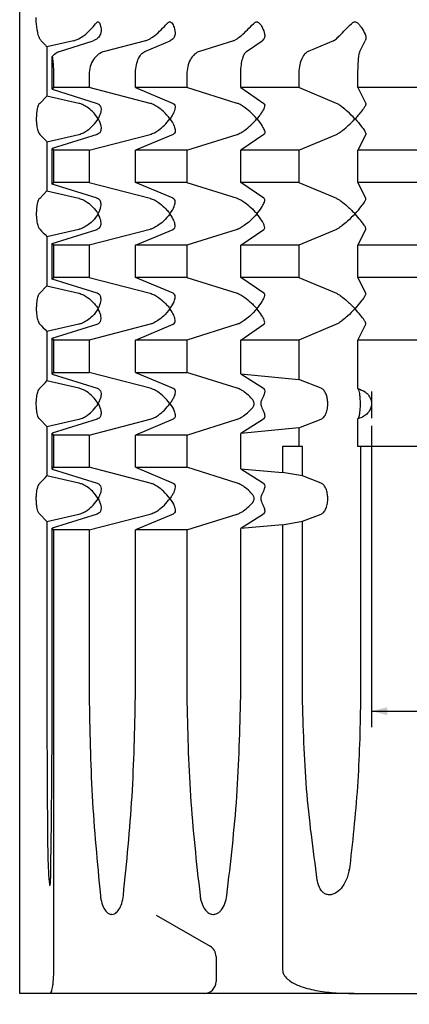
# Model space of a CAD drawing. Header units: millimetres. Extents: x 8 to 834, y 8 to 586.
# Tile 13 of 20: x 511 to 560, y 179 to 303. Entities that reach past the tile are written whole.
import ezdxf

# ---------------------------------------------------------------- set-up
doc = ezdxf.new("R2010")
doc.units = ezdxf.units.MM
doc.layers.add('DIMENSIONS', color=2, linetype='Continuous')
doc.layers.add('OUTLINE', color=7, linetype='Continuous', lineweight=25)
doc.styles.add('SLDTEXTSTYLE0', font='TXT', dxfattribs={"width": 0.75})
doc.dimstyles.new('SLDDIMSTYLE2', dxfattribs={"dimtxt": 3.5, "dimasz": 2, "dimexe": 0, "dimexo": 0.0625, "dimgap": 0.875, "dimtad": 1, "dimrnd": 1e-09, "dimzin": 12, "dimdsep": 46, "dimtxsty": 'SLDTEXTSTYLE0', "dimsah": 1, "dimcen": 0.09, "dimadec": 0, "dimazin": 3, "dimtfac": 1, "dimtofl": 0, "dimtmove": 0, "dimatfit": 3, "dimfxl": 0, "dimfrac": 2, "dimtolj": 1, "dimtzin": 12, "dimarcsym": 0})

# ---------------------------------------------------------------- blocks, each defined once
blk = doc.blocks.new('_D_109')
at = {"layer": 'DIMENSIONS'}
for p, q in [((555.16, 251.85), (555.16, 213.8)), ((555.16, 215.8), (573.16, 215.8))]:
    blk.add_line(p, q, dxfattribs=at)
for points in [[(555.16, 215.8), (557.16, 215.3), (557.16, 216.3)], [(573.16, 215.8), (571.16, 216.3), (571.16, 215.3)]]:
    blk.add_solid(points, dxfattribs=at)
at = {"layer": 'DIMENSIONS', "insert": (561.58, 220.31), "char_height": 3.5, "attachment_point": 1, "style": 'SLDTEXTSTYLE0'}
blk.add_mtext('18', dxfattribs=at)

msp = doc.modelspace()

# ---------------------------------------------------------------- linework, layer by layer
at = {"layer": 'OUTLINE'}
for p, q in [((510.66248, 180.11771), (510.66248, 407.06771)), ((517.4826, 300.54306), (514.10543, 299.76907)), ((515.68388, 299.20449), (519.95955, 300.54306)), ((517.4826, 300.54306), (518.14488, 300.79195)), ((520.44463, 300.79195), (519.95955, 300.54306)), ((526.56867, 300.54306), (521.39914, 299.20449)), ((526.50537, 299.20449), (529.70031, 300.54306)), ((526.56867, 300.54306), (527.15516, 300.79195)), ((530.06279, 300.79195), (529.70031, 300.54306)), ((537.69111, 300.54306), (533.41544, 299.20449)), ((537.69111, 300.54306), (538.1762, 300.79195)), ((539.36599, 299.20449), (541.34058, 300.54306)), ((541.5646, 300.79195), (541.34058, 300.54306)), ((550.36382, 300.54306), (547.16888, 299.20449)), ((550.36382, 300.54306), (550.7263, 300.79195)), ((553.70369, 299.20449), (554.37161, 300.54306)), ((554.44739, 300.79195), (554.37161, 300.54306)), ((514.10543, 299.76907), (514.10543, 293.55573)), ((514.77583, 294.40502), (514.77583, 298.5385)), ((514.9357, 296.27004), (514.9357, 294.6254)), ((519.45178, 296.27004), (519.45178, 294.6254)), ((525.30183, 294.6254), (525.30183, 296.27004)), ((531.8048, 296.27004), (531.8048, 294.6254)), ((538.62217, 294.6254), (538.62217, 296.27004)), ((545.96534, 296.27004), (545.96534, 294.6254)), ((553.45208, 294.6254), (553.45208, 296.27004)), ((514.9357, 294.6254), (514.77583, 294.40502)), ((514.77583, 294.40502), (520.44463, 292.63012)), ((519.45178, 294.6254), (514.9357, 294.6254)), ((527.15516, 292.63012), (519.45178, 294.6254)), ((531.8048, 294.6254), (525.30183, 294.6254)), ((525.30183, 294.6254), (530.06279, 292.63012)), ((538.1762, 292.63012), (531.8048, 294.6254)), ((545.96534, 294.6254), (538.62217, 294.6254)), ((538.62217, 294.6254), (541.5646, 292.63012)), ((550.7263, 292.63012), (545.96534, 294.6254)), ((561.31454, 294.6254), (553.45208, 294.6254)), ((553.45208, 294.6254), (554.44739, 292.63012)), ((514.10543, 293.55573), (513.19396, 292.62401)), ((518.14488, 292.63012), (514.10543, 293.55573)), ((518.17168, 292.62401), (518.14488, 292.63012)), ((520.44463, 292.63012), (520.46405, 292.62401)), ((527.17895, 292.62401), (527.15516, 292.63012)), ((530.06279, 292.63012), (530.07723, 292.62401)), ((538.19593, 292.62401), (538.1762, 292.63012)), ((541.5646, 292.63012), (541.57343, 292.62401)), ((550.74111, 292.62401), (550.7263, 292.63012)), ((554.44739, 292.63012), (554.45024, 292.62401)), ((514.10543, 287.7797), (518.14488, 288.70531)), ((514.10543, 287.7797), (514.10543, 281.55573)), ((520.44463, 288.70531), (514.77583, 286.93041)), ((518.14488, 288.70531), (518.17168, 288.71142)), ((519.45178, 286.71003), (527.15516, 288.70531)), ((520.46405, 288.71142), (520.44463, 288.70531)), ((530.06279, 288.70531), (525.30183, 286.71003)), ((527.15516, 288.70531), (527.17895, 288.71142)), ((530.07723, 288.71142), (530.06279, 288.70531)), ((531.8048, 286.71003), (538.1762, 288.70531)), ((538.1762, 288.70531), (538.19593, 288.71142)), ((541.5646, 288.70531), (538.62217, 286.71003)), ((541.57343, 288.71142), (541.5646, 288.70531)), ((545.96534, 286.71003), (550.7263, 288.70531)), ((550.7263, 288.70531), (550.74111, 288.71142)), ((554.44739, 288.70531), (553.45208, 286.71003)), ((554.45024, 288.71142), (554.44739, 288.70531)), ((514.77583, 286.93041), (514.9357, 286.71003)), ((514.77583, 282.40502), (514.77583, 286.93041)), ((514.9357, 286.71003), (514.9357, 282.6254)), ((519.45178, 286.71003), (514.9357, 286.71003)), ((519.45178, 286.71003), (519.45178, 282.6254)), ((525.30183, 282.6254), (525.30183, 286.71003)), ((531.8048, 286.71003), (525.30183, 286.71003)), ((531.8048, 286.71003), (531.8048, 282.6254)), ((538.62217, 282.6254), (538.62217, 286.71003)), ((545.96534, 286.71003), (538.62217, 286.71003)), ((545.96534, 286.71003), (545.96534, 282.6254)), ((553.45208, 282.6254), (553.45208, 286.71003)), ((561.31454, 286.71003), (553.45208, 286.71003)), ((514.9357, 282.6254), (514.77583, 282.40502)), ((519.45178, 282.6254), (514.9357, 282.6254)), ((519.45178, 282.6254), (527.15516, 280.63012)), ((531.8048, 282.6254), (525.30183, 282.6254)), ((530.06279, 280.63012), (525.30183, 282.6254)), ((531.8048, 282.6254), (538.1762, 280.63012)), ((545.96534, 282.6254), (538.62217, 282.6254)), ((541.5646, 280.63012), (538.62217, 282.6254)), ((545.96534, 282.6254), (550.7263, 280.63012)), ((554.44739, 280.63012), (553.45208, 282.6254)), ((561.31454, 282.6254), (553.45208, 282.6254)), ((514.10543, 281.55573), (513.19396, 280.62401)), ((514.10543, 281.55573), (518.14488, 280.63012)), ((520.44463, 280.63012), (514.77583, 282.40502)), ((518.14488, 280.63012), (518.17168, 280.62401)), ((520.46405, 280.62401), (520.44463, 280.63012)), ((527.15516, 280.63012), (527.17895, 280.62401)), ((530.07723, 280.62401), (530.06279, 280.63012)), ((538.1762, 280.63012), (538.19593, 280.62401)), ((541.57343, 280.62401), (541.5646, 280.63012)), ((550.7263, 280.63012), (550.74111, 280.62401)), ((554.45024, 280.62401), (554.44739, 280.63012)), ((518.14488, 276.70531), (514.10543, 275.7797)), ((514.77583, 274.9304), (520.44463, 276.70531)), ((518.17168, 276.71142), (518.14488, 276.70531)), ((527.15516, 276.70531), (519.45178, 274.71002)), ((520.44463, 276.70531), (520.46405, 276.71142)), ((525.30183, 274.71002), (530.06279, 276.70531)), ((527.17895, 276.71142), (527.15516, 276.70531)), ((530.06279, 276.70531), (530.07723, 276.71142)), ((538.1762, 276.70531), (531.8048, 274.71002)), ((538.19593, 276.71142), (538.1762, 276.70531)), ((538.62217, 274.71002), (541.5646, 276.70531)), ((541.5646, 276.70531), (541.57343, 276.71142)), ((550.7263, 276.70531), (545.96534, 274.71002)), ((550.74111, 276.71142), (550.7263, 276.70531)), ((553.45208, 274.71002), (554.44739, 276.70531)), ((554.44739, 276.70531), (554.45024, 276.71142)), ((514.10543, 275.7797), (514.10543, 269.55573)), ((514.77583, 274.9304), (514.9357, 274.71002)), ((514.77583, 270.40503), (514.77583, 274.9304)), ((519.45178, 274.71002), (514.9357, 274.71002)), ((514.9357, 274.71002), (514.9357, 270.62541)), ((519.45178, 274.71002), (519.45178, 270.62541)), ((525.30183, 270.62541), (525.30183, 274.71002)), ((531.8048, 274.71002), (525.30183, 274.71002)), ((531.8048, 274.71002), (531.8048, 270.62541)), ((538.62217, 270.62541), (538.62217, 274.71002)), ((545.96534, 274.71002), (538.62217, 274.71002)), ((545.96534, 274.71002), (545.96534, 270.62541)), ((553.45208, 270.62541), (553.45208, 274.71002)), ((561.40175, 274.71002), (553.45208, 274.71002)), ((514.9357, 270.62541), (514.77583, 270.40503)), ((520.44463, 268.63012), (514.77583, 270.40503)), ((519.45178, 270.62541), (514.9357, 270.62541)), ((519.45178, 270.62541), (527.15516, 268.63012)), ((530.06279, 268.63012), (525.30183, 270.62541)), ((531.8048, 270.62541), (525.30183, 270.62541)), ((531.8048, 270.62541), (538.1762, 268.63012)), ((541.5646, 268.63012), (538.62217, 270.62541)), ((545.96534, 270.62541), (538.62217, 270.62541)), ((545.96534, 270.62541), (550.7263, 268.63012)), ((561.60023, 270.62541), (553.45208, 270.62541)), ((554.44739, 268.63012), (553.45208, 270.62541)), ((514.10543, 269.55573), (513.19396, 268.62401)), ((514.10543, 269.55573), (518.14488, 268.63012)), ((518.14488, 268.63012), (518.17168, 268.62401)), ((520.46405, 268.62401), (520.44463, 268.63012)), ((527.15516, 268.63012), (527.17895, 268.62401)), ((530.07723, 268.62401), (530.06279, 268.63012)), ((538.1762, 268.63012), (538.19593, 268.62401)), ((541.57343, 268.62401), (541.5646, 268.63012)), ((550.7263, 268.63012), (550.74111, 268.62401)), ((554.45024, 268.62401), (554.44739, 268.63012)), ((518.14488, 264.70531), (514.10543, 263.7797)), ((514.77583, 262.93041), (520.44463, 264.70531)), ((518.17168, 264.71142), (518.14488, 264.70531)), ((527.15516, 264.70531), (519.45178, 262.71002)), ((520.44463, 264.70531), (520.46405, 264.71142)), ((525.30183, 262.71002), (530.06279, 264.70531)), ((527.17895, 264.71142), (527.15516, 264.70531)), ((530.06279, 264.70531), (530.07723, 264.71142)), ((538.1762, 264.70531), (531.8048, 262.71002)), ((538.19593, 264.71142), (538.1762, 264.70531)), ((538.62217, 262.71002), (541.5646, 264.70531)), ((541.5646, 264.70531), (541.57343, 264.71142)), ((550.7263, 264.70531), (545.96534, 262.71002)), ((550.74111, 264.71142), (550.7263, 264.70531)), ((553.45208, 262.71002), (554.44739, 264.70531)), ((554.44739, 264.70531), (554.45024, 264.71142)), ((514.10543, 263.7797), (514.10543, 257.55573)), ((514.77583, 262.93041), (514.9357, 262.71002)), ((514.77583, 258.40502), (514.77583, 262.93041)), ((519.45178, 262.71002), (514.9357, 262.71002)), ((514.9357, 262.71002), (514.9357, 258.6254)), ((519.45178, 262.71002), (519.45178, 258.6254)), ((531.8048, 262.71002), (525.30183, 262.71002)), ((525.30183, 258.6254), (525.30183, 262.71002)), ((531.8048, 262.71002), (531.8048, 258.6254)), ((545.96534, 262.71002), (538.62217, 262.71002)), ((538.62217, 258.45461), (538.62217, 262.71002)), ((545.96534, 262.71002), (545.96534, 257.71789)), ((562.27014, 262.71002), (553.45208, 262.71002)), ((553.45208, 256.57077), (553.45208, 262.71002)), ((514.77583, 258.40502), (514.9357, 258.6254)), ((514.77583, 258.40502), (520.44463, 256.63012)), ((514.9357, 258.6254), (519.45178, 258.6254)), ((527.15516, 256.63012), (519.45178, 258.6254)), ((525.30183, 258.6254), (531.8048, 258.6254)), ((525.30183, 258.6254), (530.06279, 256.63012)), ((538.1762, 256.63012), (531.8048, 258.6254)), ((538.62217, 258.45461), (545.96534, 257.71789)), ((538.62217, 258.45461), (541.48585, 256.62401)), ((548.78345, 256.62401), (545.96534, 257.71789)), ((518.14488, 256.63012), (514.10543, 257.55573)), ((518.17168, 256.62401), (518.14488, 256.63012)), ((520.44463, 256.63012), (520.46405, 256.62401)), ((527.17895, 256.62401), (527.15516, 256.63012)), ((530.06279, 256.63012), (530.07723, 256.62401)), ((538.19593, 256.62401), (538.1762, 256.63012)), ((541.48585, 256.62401), (541.5646, 256.55674)), ((555.16249, 256.20773), (555.16249, 252.85087)), ((514.10543, 251.7797), (513.19396, 252.71142)), ((514.10543, 251.7797), (518.14488, 252.70531)), ((520.44463, 252.70531), (514.77583, 250.9304)), ((518.14488, 252.70531), (518.17168, 252.71142)), ((519.45178, 250.71002), (527.15516, 252.70531)), ((520.46405, 252.71142), (520.44463, 252.70531)), ((530.06279, 252.70531), (525.30183, 250.71002)), ((527.15516, 252.70531), (527.17895, 252.71142)), ((530.07723, 252.71142), (530.06279, 252.70531)), ((531.8048, 250.71002), (538.1762, 252.70531)), ((538.1762, 252.70531), (538.19593, 252.71142)), ((541.48585, 252.71142), (538.62217, 250.88082)), ((541.5646, 252.77869), (541.48585, 252.71142)), ((545.96534, 251.61754), (548.78345, 252.71142)), ((553.45208, 249.26772), (553.45208, 252.76466)), ((514.10543, 251.7797), (514.10543, 245.55573)), ((545.96534, 251.61754), (538.62217, 250.88082)), ((545.96534, 251.61754), (545.96534, 249.26772)), ((514.9357, 250.71002), (514.77583, 250.9304)), ((514.77583, 246.40503), (514.77583, 250.9304)), ((519.45178, 250.71002), (514.9357, 250.71002)), ((514.9357, 250.71002), (514.9357, 246.62541)), ((519.45178, 250.71002), (519.45178, 246.62541)), ((531.8048, 250.71002), (525.30183, 250.71002)), ((525.30183, 246.62541), (525.30183, 250.71002)), ((531.8048, 250.71002), (531.8048, 246.62541)), ((538.62217, 246.45461), (538.62217, 250.88082)), ((545.96534, 249.26772), (543.92249, 249.26772)), ((543.92249, 249.26772), (543.92249, 245.96961)), ((546.43704, 249.26772), (545.96534, 249.26772)), ((546.43704, 245.53708), (546.43704, 249.26772)), ((592.87289, 249.26772), (553.45208, 249.26772)), ((553.79363, 249.26772), (553.79363, 217.66767)), ((514.77583, 246.40503), (514.9357, 246.62541)), ((514.9357, 246.62541), (519.45178, 246.62541)), ((527.15516, 244.63012), (519.45178, 246.62541)), ((525.30183, 246.62541), (531.8048, 246.62541)), ((525.30183, 246.62541), (530.06279, 244.63012)), ((538.1762, 244.63012), (531.8048, 246.62541)), ((538.62217, 246.45461), (543.92249, 245.96961)), ((538.62217, 246.45461), (541.48585, 244.62401)), ((518.14488, 244.63012), (514.10543, 245.55573)), ((514.77583, 246.40503), (520.44463, 244.63012)), ((546.43704, 245.53708), (543.92249, 245.96961)), ((548.78345, 244.62401), (546.43704, 245.53708)), ((518.17168, 244.62401), (518.14488, 244.63012)), ((520.44463, 244.63012), (520.46405, 244.62401)), ((527.17895, 244.62401), (527.15516, 244.63012)), ((530.06279, 244.63012), (530.07723, 244.62401)), ((538.19593, 244.62401), (538.1762, 244.63012)), ((541.48585, 244.62401), (541.5646, 244.55674)), ((514.10543, 239.7797), (513.19396, 240.71142)), ((514.10543, 239.7797), (518.14488, 240.70531)), ((520.44463, 240.70531), (514.77583, 238.9304)), ((518.14488, 240.70531), (518.17168, 240.71142)), ((519.45178, 238.71002), (527.15516, 240.70531)), ((520.46405, 240.71142), (520.44463, 240.70531)), ((530.06279, 240.70531), (525.30183, 238.71002)), ((527.15516, 240.70531), (527.17895, 240.71142)), ((530.07723, 240.71142), (530.06279, 240.70531)), ((531.8048, 238.71002), (538.1762, 240.70531)), ((538.1762, 240.70531), (538.19593, 240.71142)), ((541.48585, 240.71142), (538.62217, 238.88082)), ((541.5646, 240.77869), (541.48585, 240.71142)), ((546.43704, 239.79834), (548.78345, 240.71142)), ((514.10543, 239.7797), (514.10543, 217.66767)), ((543.92249, 239.36582), (538.62217, 238.88082)), ((543.92249, 239.36582), (546.43704, 239.79834)), ((543.92249, 239.36582), (543.92249, 183.11771)), ((546.43704, 217.66767), (546.43704, 239.79834)), ((514.77583, 217.66767), (514.77583, 238.9304)), ((514.9357, 238.71002), (514.77583, 238.9304)), ((514.9357, 238.71002), (514.9357, 183.11771)), ((519.45178, 238.71002), (514.9357, 238.71002)), ((519.45178, 238.71002), (519.45178, 217.66767)), ((525.30183, 217.66767), (525.30183, 238.71002)), ((531.8048, 238.71002), (525.30183, 238.71002)), ((531.8048, 238.71002), (531.8048, 217.66767)), ((538.62217, 217.66767), (538.62217, 238.88082)), ((552.32499, 195.67913), (552.34647, 195.78291)), ((527.91249, 190.03692), (534.74749, 186.09073)), ((527.91249, 190.03692), (534.74749, 186.09073)), ((535.49749, 184.79169), (535.49749, 181.61771)), ((535.49749, 184.79169), (535.49749, 181.61771)), ((514.45881, 180.11771), (510.66248, 180.11771)), ((552.96403, 180.11771), (514.45881, 180.11771)), ((552.96403, 180.11771), (593.36094, 180.11771))]:
    msp.add_line(p, q, dxfattribs=at)
for centre, start, end in [((533.99749, 184.79169), 0, 60), ((533.99749, 184.79169), 0, 60), ((533.99749, 181.61771), 270, 0), ((533.99749, 181.61771), 270, 0)]:
    msp.add_arc(centre, 1.5, start, end, dxfattribs=at)
for points, knots in [([(513.36994, 300.54306), (513.30088, 300.63362), (513.16164, 300.81621), (512.99606, 301.32622), (512.87295, 301.91813), (512.8067, 302.3727), (512.76591, 302.86369), (512.75054, 303.19866), (512.74925, 303.41378), (512.74886, 303.4775)], [0, 0, 0, 0, 0.295889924, 0.596584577, 0.725257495, 0.864863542, 0.920308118, 0.97639563, 1, 1, 1, 1]), ([(518.14488, 300.79195), (518.37011, 300.92894), (518.88819, 301.24405), (519.62705, 301.92534), (520.10597, 302.51654), (520.39143, 302.83448), (520.50032, 302.91958), (520.58762, 302.93941), (520.67336, 302.90328), (520.83124, 302.69467), (520.9863, 302.12433), (520.95776, 301.44187), (520.68314, 300.98185), (520.48607, 300.82494), (520.44463, 300.79195)], [0, 0, 0, 0, 0.116475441, 0.267926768, 0.424164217, 0.459236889, 0.484475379, 0.502441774, 0.5204169, 0.551638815, 0.66751843, 0.852418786, 0.968970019, 1, 1, 1, 1]), ([(527.15516, 300.79195), (527.36058, 300.92893), (527.8331, 301.24403), (528.58392, 301.92529), (529.10661, 302.5165), (529.44163, 302.83445), (529.57358, 302.91957), (529.68272, 302.93941), (529.7934, 302.90329), (530.00755, 302.69472), (530.26524, 302.12442), (530.3854, 301.44195), (530.23749, 300.98189), (530.09314, 300.82495), (530.06279, 300.79195)], [0, 0, 0, 0, 0.1164699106, 0.267919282, 0.4241535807, 0.4592297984, 0.4844721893, 0.5024386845, 0.5204142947, 0.5516326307, 0.6674934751, 0.8524033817, 0.9689579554, 1, 1, 1, 1]), ([(538.1762, 300.79195), (538.35281, 300.92891), (538.75911, 301.24399), (539.48905, 301.92522), (540.03266, 302.51641), (540.40259, 302.8344), (540.55184, 302.91955), (540.67808, 302.93942), (540.80884, 302.90331), (541.06988, 302.69482), (541.41892, 302.12456), (541.68256, 301.44211), (541.66785, 300.98195), (541.58255, 300.82498), (541.5646, 300.79195)], [0, 0, 0, 0, 0.1164596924, 0.2679042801, 0.4241342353, 0.4592168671, 0.4844650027, 0.5024321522, 0.5204086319, 0.5516213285, 0.6674473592, 0.8523750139, 0.968933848, 1, 1, 1, 1]), ([(550.7263, 300.79195), (550.86639, 300.92889), (551.18869, 301.24392), (551.86579, 301.92508), (552.40657, 302.51624), (552.79523, 302.8343), (552.95528, 302.91951), (553.09311, 302.93942), (553.23824, 302.90336), (553.53468, 302.695), (553.95981, 302.12486), (554.3554, 301.4424), (554.47464, 300.98208), (554.45213, 300.82503), (554.44739, 300.79195)], [0, 0, 0, 0, 0.116438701, 0.267874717, 0.424095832, 0.459191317, 0.484451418, 0.502420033, 0.520398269, 0.55159858, 0.667357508, 0.852318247, 0.968886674, 1, 1, 1, 1]), ([(513.36994, 300.54306), (513.52771, 300.3899), (513.77303, 300.15173), (514.018, 299.86973), (514.10543, 299.76907)], [0, 0, 0, 0, 0.643093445, 1, 1, 1, 1]), ([(514.77583, 298.5385), (514.82711, 298.60003), (515.05459, 298.87298), (515.37074, 299.09535), (515.63731, 299.18825), (515.68388, 299.20449)], [0, 0, 0, 0, 0.193675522, 0.859119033, 1, 1, 1, 1]), ([(521.39914, 299.20449), (521.13285, 299.10137), (520.59992, 298.89502), (519.96929, 298.19511), (519.53537, 297.29551), (519.47968, 296.61236), (519.45178, 296.27004)], [0, 0, 0, 0, 0.250579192, 0.501478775, 0.750192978, 1, 1, 1, 1]), ([(525.30183, 296.27004), (525.31829, 296.60452), (525.3512, 297.27346), (525.6085, 298.15904), (525.99461, 298.87802), (526.33056, 299.09275), (526.50537, 299.20449)], [0, 0, 0, 0, 0.244134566, 0.488271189, 0.733727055, 1, 1, 1, 1]), ([(533.41544, 299.20449), (533.19519, 299.10137), (532.75441, 298.89502), (532.23283, 298.19511), (531.87393, 297.29551), (531.82787, 296.61236), (531.8048, 296.27004)], [0, 0, 0, 0, 0.2505788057, 0.5014785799, 0.7501931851, 1, 1, 1, 1]), ([(538.62217, 296.27004), (538.63234, 296.60452), (538.65268, 297.27346), (538.8117, 298.15904), (539.05033, 298.87802), (539.25796, 299.09275), (539.36599, 299.20449)], [0, 0, 0, 0, 0.24413427, 0.488270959, 0.733725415, 1, 1, 1, 1]), ([(547.16888, 299.20449), (547.0043, 299.10138), (546.67493, 298.89502), (546.28518, 298.1951), (546.017, 297.29551), (545.98259, 296.61236), (545.96534, 296.27004)], [0, 0, 0, 0, 0.2505792, 0.50147841, 0.750193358, 1, 1, 1, 1]), ([(553.45208, 296.27004), (553.45552, 296.60452), (553.4624, 297.27346), (553.51619, 298.15904), (553.59691, 298.87802), (553.66714, 299.09275), (553.70369, 299.20449)], [0, 0, 0, 0, 0.244134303, 0.488271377, 0.733727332, 1, 1, 1, 1]), ([(514.77583, 298.5385), (514.80085, 298.3822), (514.85473, 298.04565), (514.91052, 297.35767), (514.93355, 296.69803), (514.93515, 296.37879), (514.9357, 296.27004)], [0, 0, 0, 0, 0.31937066, 0.687705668, 0.893626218, 1, 1, 1, 1]), ([(513.19396, 292.62401), (513.13492, 292.5565), (513.01728, 292.42196), (512.88197, 291.93427), (512.80362, 291.41451), (512.77651, 291.09234), (512.76558, 290.86419), (512.76314, 290.63428), (512.76781, 290.40979), (512.78393, 290.12627), (512.8394, 289.62197), (512.97886, 289.01829), (513.1096, 288.83177), (513.19396, 288.71142)], [0, 0, 0, 0, 0.183308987, 0.36528108, 0.434605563, 0.459877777, 0.4853738, 0.503224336, 0.52107561, 0.546492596, 0.592904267, 0.737322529, 1, 1, 1, 1]), ([(520.57638, 290.66771), (520.57515, 290.66984), (520.39274, 290.98468), (519.98644, 291.5188), (519.26846, 292.12668), (518.66657, 292.47826), (518.31762, 292.58103), (518.17168, 292.62401)], [0, 0, 0, 0, 0.00266105, 0.394340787, 0.660259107, 0.857903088, 1, 1, 1, 1]), ([(520.46405, 292.62401), (520.58082, 292.56484), (520.8136, 292.44688), (520.97976, 292.0473), (520.95675, 291.57547), (520.7928, 291.08056), (520.65661, 290.80655), (520.57761, 290.66984), (520.57638, 290.66771)], [0, 0, 0, 0, 0.183050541, 0.3649117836, 0.6575049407, 0.8289161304, 0.9973412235, 1, 1, 1, 1]), ([(529.669, 290.66771), (529.66744, 290.66984), (529.43683, 290.98463), (528.96564, 291.51882), (528.21643, 292.12667), (527.62744, 292.47826), (527.31121, 292.58103), (527.17895, 292.62401)], [0, 0, 0, 0, 0.0026614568, 0.3943399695, 0.660259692, 0.8579034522, 1, 1, 1, 1]), ([(530.07723, 292.62401), (530.15796, 292.56484), (530.31891, 292.44688), (530.35304, 292.0473), (530.21361, 291.57547), (529.95251, 291.08056), (529.77048, 290.80655), (529.67055, 290.66984), (529.669, 290.66771)], [0, 0, 0, 0, 0.183050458, 0.364911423, 0.657504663, 0.828916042, 0.997341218, 1, 1, 1, 1]), ([(540.66249, 290.66771), (540.66068, 290.66984), (540.392, 290.98458), (539.87643, 291.51884), (539.12876, 292.12667), (538.57841, 292.47826), (538.30872, 292.58103), (538.19593, 292.62401)], [0, 0, 0, 0, 0.002661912, 0.394340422, 0.660258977, 0.857902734, 1, 1, 1, 1]), ([(541.57343, 292.62401), (541.61461, 292.56484), (541.69669, 292.44688), (541.59729, 292.0473), (541.34755, 291.57548), (541.0007, 291.08054), (540.78078, 290.80658), (540.6643, 290.66984), (540.66249, 290.66771)], [0, 0, 0, 0, 0.183050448, 0.364911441, 0.657505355, 0.828916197, 0.997341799, 1, 1, 1, 1]), ([(553.07638, 290.66771), (553.07439, 290.66984), (552.77951, 290.98464), (552.24195, 291.51882), (551.52853, 292.12668), (551.04087, 292.47826), (550.82951, 292.58103), (550.74111, 292.62401)], [0, 0, 0, 0, 0.002661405, 0.394339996, 0.660258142, 0.857901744, 1, 1, 1, 1]), ([(554.45024, 292.62401), (554.45005, 292.56484), (554.44969, 292.44688), (554.22109, 292.0473), (553.87197, 291.57547), (553.45448, 291.08056), (553.20639, 290.80655), (553.07837, 290.66984), (553.07638, 290.66771)], [0, 0, 0, 0, 0.183051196, 0.364912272, 0.65750504, 0.828915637, 0.997341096, 1, 1, 1, 1]), ([(518.17168, 288.71142), (518.3609, 288.77058), (518.73811, 288.88853), (519.37707, 289.28825), (520.04029, 289.8815), (520.41695, 290.3926), (520.57515, 290.66559), (520.57638, 290.66771)], [0, 0, 0, 0, 0.1832175, 0.365245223, 0.658104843, 0.997339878, 1, 1, 1, 1]), ([(520.57638, 290.66771), (520.57761, 290.66559), (520.75952, 290.35087), (520.972, 289.81659), (520.96459, 289.20876), (520.77976, 288.85717), (520.55716, 288.7544), (520.46405, 288.71142)], [0, 0, 0, 0, 0.002661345, 0.394340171, 0.66025921, 0.857902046, 1, 1, 1, 1]), ([(527.17895, 288.71142), (527.35129, 288.77058), (527.69485, 288.88852), (528.32668, 289.28825), (529.02661, 289.88147), (529.46743, 290.39264), (529.66744, 290.66559), (529.669, 290.66771)], [0, 0, 0, 0, 0.183217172, 0.365244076, 0.658105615, 0.997339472, 1, 1, 1, 1]), ([(529.669, 290.66771), (529.67055, 290.66559), (529.90064, 290.35088), (530.21167, 289.81659), (530.36087, 289.20876), (530.29918, 288.85717), (530.14268, 288.7544), (530.07723, 288.71142)], [0, 0, 0, 0, 0.00266135, 0.394340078, 0.660258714, 0.857901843, 1, 1, 1, 1]), ([(538.19593, 288.71142), (538.34386, 288.77058), (538.63875, 288.88852), (539.23584, 289.28825), (539.94186, 289.88146), (540.42765, 290.39269), (540.66068, 290.66559), (540.66249, 290.66771)], [0, 0, 0, 0, 0.1832174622, 0.3652443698, 0.6581049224, 0.9973390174, 1, 1, 1, 1]), ([(540.66249, 290.66771), (540.6643, 290.66559), (540.93251, 290.35081), (541.32849, 289.81661), (541.62778, 289.20876), (541.69194, 288.85717), (541.60838, 288.7544), (541.57343, 288.71142)], [0, 0, 0, 0, 0.0026607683, 0.3943399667, 0.6602581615, 0.8579012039, 1, 1, 1, 1]), ([(550.74111, 288.71142), (550.85816, 288.77058), (551.0915, 288.88852), (551.62776, 289.28825), (552.30897, 289.88148), (552.81864, 290.39264), (553.07439, 290.66559), (553.07638, 290.66771)], [0, 0, 0, 0, 0.183218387, 0.365245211, 0.658105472, 0.997339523, 1, 1, 1, 1]), ([(553.07638, 290.66771), (553.07837, 290.66559), (553.37316, 290.35089), (553.83656, 289.81658), (554.27293, 289.20876), (554.4601, 288.85717), (554.45314, 288.7544), (554.45024, 288.71142)], [0, 0, 0, 0, 0.002661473, 0.394339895, 0.660258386, 0.857900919, 1, 1, 1, 1]), ([(513.19396, 288.71142), (513.49553, 288.4256), (513.79952, 288.13748), (514.10301, 287.78254), (514.10543, 287.7797)], [0, 0, 0, 0, 0.992021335, 1, 1, 1, 1]), ([(513.19396, 280.62401), (513.13492, 280.5565), (513.01728, 280.42196), (512.88197, 279.93427), (512.80362, 279.41451), (512.77651, 279.09233), (512.76558, 278.86418), (512.76314, 278.63428), (512.76781, 278.40979), (512.78393, 278.12627), (512.8394, 277.62198), (512.97886, 277.01828), (513.1096, 276.83177), (513.19396, 276.71142)], [0, 0, 0, 0, 0.183309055, 0.365281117, 0.434605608, 0.459877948, 0.485373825, 0.50322453, 0.521075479, 0.546492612, 0.592904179, 0.737322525, 1, 1, 1, 1]), ([(518.17168, 280.62401), (518.36091, 280.56484), (518.73814, 280.44688), (519.37691, 280.04731), (519.90455, 279.57547), (520.31475, 279.08056), (520.4959, 278.80655), (520.57515, 278.66984), (520.57638, 278.66772)], [0, 0, 0, 0, 0.183050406, 0.36491212, 0.657505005, 0.828915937, 0.997342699, 1, 1, 1, 1]), ([(520.57638, 278.66772), (520.57761, 278.66984), (520.75955, 278.98451), (520.97199, 279.51886), (520.96459, 280.12666), (520.77976, 280.47827), (520.55716, 280.58103), (520.46405, 280.62401)], [0, 0, 0, 0, 0.0026609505, 0.3943401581, 0.6602588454, 0.8579022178, 1, 1, 1, 1]), ([(527.17895, 280.62401), (527.3513, 280.56484), (527.69489, 280.44688), (528.32652, 280.0473), (528.8833, 279.57547), (529.34811, 279.08056), (529.56725, 278.80653), (529.66744, 278.66984), (529.669, 278.66772)], [0, 0, 0, 0, 0.1830500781, 0.3649109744, 0.6575057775, 0.8289152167, 0.9973422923, 1, 1, 1, 1]), ([(529.669, 278.66772), (529.67055, 278.66984), (529.90068, 278.98451), (530.21166, 279.51886), (530.36087, 280.12667), (530.29918, 280.47827), (530.14268, 280.58103), (530.07723, 280.62401)], [0, 0, 0, 0, 0.002660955, 0.394340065, 0.66025835, 0.857902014, 1, 1, 1, 1]), ([(538.19593, 280.62401), (538.34387, 280.56484), (538.63879, 280.44688), (539.23568, 280.0473), (539.79727, 279.57546), (540.29637, 279.08058), (540.54394, 278.80651), (540.66068, 278.66984), (540.66249, 278.66772)], [0, 0, 0, 0, 0.183050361, 0.364911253, 0.657505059, 0.828915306, 0.997341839, 1, 1, 1, 1]), ([(540.66249, 278.66772), (540.6643, 278.66984), (540.93255, 278.98458), (541.32848, 279.51884), (541.62779, 280.12667), (541.69194, 280.47827), (541.60838, 280.58103), (541.57343, 280.62401)], [0, 0, 0, 0, 0.002660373, 0.394339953, 0.660257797, 0.857901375, 1, 1, 1, 1]), ([(550.74111, 280.62401), (550.85817, 280.56484), (551.09153, 280.44688), (551.62761, 280.0473), (552.16947, 279.57547), (552.68102, 279.08057), (552.94627, 278.80653), (553.07439, 278.66984), (553.07638, 278.66772)], [0, 0, 0, 0, 0.1830512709, 0.3649120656, 0.6575055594, 0.8289162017, 0.9973423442, 1, 1, 1, 1]), ([(553.07638, 278.66772), (553.07837, 278.66984), (553.3732, 278.98449), (553.83655, 279.51886), (554.27294, 280.12666), (554.46009, 280.47827), (554.45314, 280.58103), (554.45024, 280.62401)], [0, 0, 0, 0, 0.002661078, 0.394339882, 0.660258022, 0.85790109, 1, 1, 1, 1]), ([(520.57638, 278.66772), (520.57515, 278.66559), (520.39274, 278.35075), (519.98644, 277.81663), (519.26846, 277.20875), (518.66657, 276.85717), (518.31762, 276.7544), (518.17168, 276.71142)], [0, 0, 0, 0, 0.00266105, 0.394341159, 0.660259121, 0.857903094, 1, 1, 1, 1]), ([(520.46405, 276.71142), (520.58082, 276.77058), (520.81359, 276.88853), (520.97977, 277.28825), (520.95072, 277.88148), (520.73534, 278.39263), (520.57761, 278.66559), (520.57638, 278.66772)], [0, 0, 0, 0, 0.183217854, 0.36524514, 0.658105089, 0.997338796, 1, 1, 1, 1]), ([(529.669, 278.66772), (529.66744, 278.66559), (529.43683, 278.3508), (528.96564, 277.81661), (528.21643, 277.20876), (527.62744, 276.85717), (527.31121, 276.7544), (527.17895, 276.71142)], [0, 0, 0, 0, 0.0026614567, 0.3943403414, 0.6602597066, 0.8579034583, 1, 1, 1, 1]), ([(530.07723, 276.71142), (530.15796, 276.77058), (530.31891, 276.88853), (530.35302, 277.28825), (530.17763, 277.88148), (529.87005, 278.39263), (529.67055, 278.66559), (529.669, 278.66772)], [0, 0, 0, 0, 0.1832177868, 0.3652448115, 0.6581048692, 0.9973387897, 1, 1, 1, 1]), ([(540.66249, 278.66772), (540.66068, 278.66559), (540.392, 278.35085), (539.87643, 277.81659), (539.12876, 277.20876), (538.57841, 276.85717), (538.30872, 276.7544), (538.19593, 276.71142)], [0, 0, 0, 0, 0.002661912, 0.394340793, 0.660258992, 0.85790274, 1, 1, 1, 1]), ([(541.57343, 276.71142), (541.61461, 276.77058), (541.69671, 276.88853), (541.59723, 277.28825), (541.28321, 277.8815), (540.89685, 278.39258), (540.6643, 278.66559), (540.66249, 278.66772)], [0, 0, 0, 0, 0.183217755, 0.365244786, 0.658105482, 0.997339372, 1, 1, 1, 1]), ([(553.07638, 278.66772), (553.07439, 278.66559), (552.77951, 278.35079), (552.24195, 277.81661), (551.52853, 277.20875), (551.04087, 276.85717), (550.82951, 276.7544), (550.74111, 276.71142)], [0, 0, 0, 0, 0.002661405, 0.394340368, 0.660258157, 0.85790175, 1, 1, 1, 1]), ([(554.45024, 276.71142), (554.45006, 276.77058), (554.44971, 276.88853), (554.221, 277.28825), (553.782, 277.88148), (553.33397, 278.39265), (553.07837, 278.66559), (553.07638, 278.66772)], [0, 0, 0, 0, 0.183218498, 0.365245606, 0.658105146, 0.997338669, 1, 1, 1, 1]), ([(513.19396, 276.71142), (513.49553, 276.42564), (513.79952, 276.13756), (514.10301, 275.78254), (514.10543, 275.7797)], [0, 0, 0, 0, 0.992021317, 1, 1, 1, 1]), ([(513.19396, 268.62401), (513.13492, 268.5565), (513.01728, 268.42196), (512.88197, 267.93427), (512.80362, 267.41451), (512.77651, 267.09234), (512.76558, 266.86419), (512.76314, 266.63428), (512.76781, 266.40979), (512.78393, 266.12626), (512.8394, 265.62198), (512.97886, 265.01829), (513.1096, 264.83177), (513.19396, 264.71142)], [0, 0, 0, 0, 0.183308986, 0.365281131, 0.434605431, 0.459877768, 0.485373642, 0.503224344, 0.521075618, 0.546492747, 0.592904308, 0.737322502, 1, 1, 1, 1]), ([(518.17168, 268.62401), (518.36091, 268.56484), (518.73814, 268.44688), (519.37691, 268.0473), (519.90456, 267.57548), (520.31474, 267.08054), (520.49593, 266.80659), (520.57515, 266.66984), (520.57638, 266.66771)], [0, 0, 0, 0, 0.183050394, 0.364912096, 0.657504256, 0.828915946, 0.99734191, 1, 1, 1, 1]), ([(520.57638, 266.66771), (520.57761, 266.66984), (520.7595, 266.9846), (520.97201, 267.51883), (520.96458, 268.12667), (520.77976, 268.47826), (520.55716, 268.58103), (520.46405, 268.62401)], [0, 0, 0, 0, 0.002661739, 0.394340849, 0.66025947, 0.857902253, 1, 1, 1, 1]), ([(527.17895, 268.62401), (527.3513, 268.56484), (527.69489, 268.44688), (528.32652, 268.0473), (528.88331, 267.57548), (529.3481, 267.08054), (529.56728, 266.80657), (529.66744, 266.66984), (529.669, 266.66771)], [0, 0, 0, 0, 0.183050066, 0.364910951, 0.657505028, 0.828915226, 0.997341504, 1, 1, 1, 1]), ([(529.669, 266.66771), (529.67055, 266.66984), (529.90061, 266.9846), (530.21168, 267.51883), (530.36087, 268.12667), (530.29918, 268.47826), (530.14268, 268.58103), (530.07723, 268.62401)], [0, 0, 0, 0, 0.002661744, 0.394340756, 0.660258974, 0.85790205, 1, 1, 1, 1]), ([(538.19593, 268.62401), (538.34387, 268.56484), (538.63879, 268.44688), (539.23568, 268.0473), (539.79728, 267.57547), (540.29635, 267.08056), (540.54398, 266.80654), (540.66068, 266.66984), (540.66249, 266.66771)], [0, 0, 0, 0, 0.183050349, 0.36491123, 0.65750431, 0.828915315, 0.99734105, 1, 1, 1, 1]), ([(540.66249, 266.66771), (540.6643, 266.66984), (540.93247, 266.98467), (541.32851, 267.51881), (541.62778, 268.12668), (541.69194, 268.47826), (541.60838, 268.58103), (541.57343, 268.62401)], [0, 0, 0, 0, 0.002661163, 0.394340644, 0.660258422, 0.857901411, 1, 1, 1, 1]), ([(550.74111, 268.62401), (550.85817, 268.56484), (551.09153, 268.44688), (551.6276, 268.0473), (552.16948, 267.57548), (552.681, 267.08055), (552.94631, 266.80657), (553.07439, 266.66984), (553.07638, 266.66771)], [0, 0, 0, 0, 0.183051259, 0.364912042, 0.65750481, 0.828916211, 0.997341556, 1, 1, 1, 1]), ([(553.07638, 266.66771), (553.07837, 266.66984), (553.37312, 266.98458), (553.83658, 267.51884), (554.27293, 268.12667), (554.4601, 268.47826), (554.45314, 268.58103), (554.45024, 268.62401)], [0, 0, 0, 0, 0.002661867, 0.394340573, 0.660258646, 0.857901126, 1, 1, 1, 1]), ([(520.57638, 266.66771), (520.57515, 266.66559), (520.39269, 266.35084), (519.98646, 265.8166), (519.26845, 265.20876), (518.66657, 264.85717), (518.31762, 264.7544), (518.17168, 264.71142)], [0, 0, 0, 0, 0.00266026, 0.394340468, 0.660258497, 0.857903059, 1, 1, 1, 1]), ([(520.46405, 264.71142), (520.58082, 264.77058), (520.81359, 264.88852), (520.97978, 265.28826), (520.9507, 265.88145), (520.73538, 266.39271), (520.57761, 266.66559), (520.57638, 266.66771)], [0, 0, 0, 0, 0.183217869, 0.36524517, 0.65810585, 0.997339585, 1, 1, 1, 1]), ([(529.669, 266.66771), (529.66744, 266.66559), (529.43676, 266.35089), (528.96566, 265.81658), (528.21642, 265.20876), (527.62744, 264.85717), (527.31121, 264.7544), (527.17895, 264.71142)], [0, 0, 0, 0, 0.002660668, 0.39433965, 0.660259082, 0.857903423, 1, 1, 1, 1]), ([(530.07723, 264.71142), (530.15796, 264.77058), (530.31891, 264.88852), (530.35302, 265.28826), (530.17761, 265.88145), (529.87011, 266.39271), (529.67055, 266.66559), (529.669, 266.66771)], [0, 0, 0, 0, 0.183217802, 0.365244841, 0.658105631, 0.997339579, 1, 1, 1, 1]), ([(540.66249, 266.66771), (540.66068, 266.66559), (540.39192, 266.35094), (539.87646, 265.81656), (539.12876, 265.20876), (538.57841, 264.85716), (538.30872, 264.7544), (538.19593, 264.71142)], [0, 0, 0, 0, 0.002661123, 0.394340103, 0.660258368, 0.857902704, 1, 1, 1, 1]), ([(541.57343, 264.71142), (541.61461, 264.77058), (541.69671, 264.88852), (541.59723, 265.28825), (541.28318, 265.88147), (540.89692, 266.39265), (540.6643, 266.66559), (540.66249, 266.66771)], [0, 0, 0, 0, 0.18321777, 0.365244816, 0.658106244, 0.997340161, 1, 1, 1, 1]), ([(553.07638, 266.66771), (553.07439, 266.66559), (552.77942, 266.35088), (552.24198, 265.81658), (551.52853, 265.20876), (551.04087, 264.85716), (550.82951, 264.7544), (550.74111, 264.71142)], [0, 0, 0, 0, 0.002660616, 0.394339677, 0.660257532, 0.857901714, 1, 1, 1, 1]), ([(554.45024, 264.71142), (554.45006, 264.77058), (554.44971, 264.88852), (554.221, 265.28826), (553.78197, 265.88145), (553.33405, 266.39273), (553.07837, 266.66559), (553.07638, 266.66771)], [0, 0, 0, 0, 0.183218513, 0.365245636, 0.658105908, 0.997339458, 1, 1, 1, 1]), ([(513.19396, 264.71142), (513.49553, 264.42564), (513.79952, 264.13756), (514.10301, 263.78253), (514.10543, 263.7797)], [0, 0, 0, 0, 0.992021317, 1, 1, 1, 1]), ([(513.19396, 252.71142), (513.13492, 252.77893), (513.01728, 252.91347), (512.88197, 253.40116), (512.80362, 253.92092), (512.77651, 254.24309), (512.76558, 254.47124), (512.76314, 254.70115), (512.76781, 254.92564), (512.78393, 255.20916), (512.8394, 255.71345), (512.97886, 256.31714), (513.1096, 256.50366), (513.19396, 256.62401)], [0, 0, 0, 0, 0.183309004, 0.365281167, 0.434605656, 0.459877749, 0.485373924, 0.503224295, 0.521075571, 0.546492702, 0.592904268, 0.737322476, 1, 1, 1, 1]), ([(513.19396, 256.62401), (513.49557, 256.9097), (513.79965, 257.19773), (514.10295, 257.55283), (514.10543, 257.55573)], [0, 0, 0, 0, 0.991844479, 1, 1, 1, 1]), ([(520.57638, 254.66772), (520.57515, 254.66984), (520.39269, 254.98459), (519.98646, 255.51883), (519.26846, 256.12668), (518.66657, 256.47826), (518.31762, 256.58103), (518.17168, 256.62401)], [0, 0, 0, 0, 0.00266026, 0.3943404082, 0.6602590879, 0.8579030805, 1, 1, 1, 1]), ([(520.46405, 256.62401), (520.58082, 256.56484), (520.8136, 256.44688), (520.97976, 256.04731), (520.95675, 255.57546), (520.79279, 255.08058), (520.65664, 254.80651), (520.57761, 254.66984), (520.57638, 254.66772)], [0, 0, 0, 0, 0.183050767, 0.3649120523, 0.6575056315, 0.8289160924, 0.9973420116, 1, 1, 1, 1]), ([(529.669, 254.66772), (529.66744, 254.66984), (529.43676, 254.98454), (528.96566, 255.51885), (528.21642, 256.12667), (527.62744, 256.47826), (527.31121, 256.58103), (527.17895, 256.62401)], [0, 0, 0, 0, 0.002660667, 0.39433959, 0.660259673, 0.857903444, 1, 1, 1, 1]), ([(530.07723, 256.62401), (530.15796, 256.56484), (530.31891, 256.44688), (530.35304, 256.0473), (530.21362, 255.57546), (529.95249, 255.08058), (529.77051, 254.80651), (529.67055, 254.66984), (529.669, 254.66772)], [0, 0, 0, 0, 0.183050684, 0.364911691, 0.657505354, 0.828916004, 0.997342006, 1, 1, 1, 1]), ([(538.78659, 256.33915), (538.75305, 256.35953), (538.54551, 256.48565), (538.35535, 256.56091), (538.19593, 256.62401)], [0, 0, 0, 0, 0.161605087, 1, 1, 1, 1]), ([(541.5646, 256.55674), (541.60975, 256.46709), (541.71114, 256.26575), (541.57301, 255.75431), (541.33723, 255.28597), (541.18657, 254.91237), (541.14703, 254.70823), (541.16416, 254.4974), (541.29942, 254.11976), (541.5469, 253.64596), (541.71558, 253.1024), (541.61205, 252.88043), (541.5646, 252.77869)], [0, 0, 0, 0, 0.1183148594, 0.2657069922, 0.4166815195, 0.4621863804, 0.4933193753, 0.5246909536, 0.569312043, 0.7132211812, 0.8685529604, 1, 1, 1, 1]), ([(548.78345, 252.71142), (548.90363, 252.78259), (549.14442, 252.92517), (549.42987, 253.42033), (549.60558, 254.04493), (549.65528, 254.71635), (549.59042, 255.35396), (549.42527, 255.91421), (549.17166, 256.35613), (548.93968, 256.55679), (548.80451, 256.61495), (548.78345, 256.62401)], [0, 0, 0, 0, 0.133032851, 0.266521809, 0.392573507, 0.50976154, 0.62208591, 0.734634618, 0.85188891, 0.976918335, 1, 1, 1, 1]), ([(553.45208, 256.57077), (553.76527, 256.45819), (554.29221, 256.26877), (554.86478, 255.69688), (555.15301, 255.08679), (555.18305, 254.46152), (555.01429, 253.91256), (554.68167, 253.43516), (554.15979, 253.00562), (553.70739, 252.85159), (553.45208, 252.76466)], [0, 0, 0, 0, 0.1823470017, 0.3068030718, 0.4320859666, 0.5387872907, 0.6358183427, 0.7366480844, 0.8513772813, 1, 1, 1, 1]), ([(553.45208, 256.57077), (553.50376, 256.45874), (553.57893, 256.29577), (553.66446, 255.77564), (553.70648, 255.31854), (553.72363, 254.83706), (553.7222, 254.43299), (553.70468, 254.00943), (553.66252, 253.53519), (553.57682, 253.03076), (553.49914, 252.86504), (553.45208, 252.76466)], [0, 0, 0, 0, 0.218127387, 0.317317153, 0.41751008, 0.47586392, 0.534447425, 0.589321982, 0.670970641, 0.800678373, 1, 1, 1, 1]), ([(538.78659, 252.99628), (538.85194, 253.03793), (539.15156, 253.22893), (539.68392, 253.66974), (540.16391, 254.14738), (540.3314, 254.5384), (540.3446, 254.717), (540.27776, 254.96174), (539.98316, 255.3747), (539.46235, 255.86743), (539.00026, 256.20722), (538.79141, 256.33618), (538.78659, 256.33915)], [0, 0, 0, 0, 0.0524728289, 0.2405965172, 0.4336059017, 0.4753106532, 0.5100800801, 0.5447829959, 0.6347112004, 0.8314636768, 0.9961146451, 1, 1, 1, 1]), ([(518.17168, 252.71142), (518.3609, 252.77058), (518.73811, 252.88853), (519.37707, 253.28825), (520.04028, 253.88151), (520.41697, 254.39256), (520.57515, 254.66559), (520.57638, 254.66772)], [0, 0, 0, 0, 0.183217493, 0.365245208, 0.658104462, 0.997339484, 1, 1, 1, 1]), ([(520.57638, 254.66772), (520.57761, 254.66559), (520.7595, 254.35083), (520.97201, 253.8166), (520.96458, 253.20876), (520.77976, 252.85717), (520.55716, 252.7544), (520.46405, 252.71142)], [0, 0, 0, 0, 0.002661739, 0.394340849, 0.66025947, 0.857902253, 1, 1, 1, 1]), ([(527.17895, 252.71142), (527.35129, 252.77058), (527.69485, 252.88853), (528.32668, 253.28825), (529.0266, 253.88149), (529.46746, 254.39261), (529.66744, 254.66559), (529.669, 254.66772)], [0, 0, 0, 0, 0.183217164, 0.365244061, 0.658105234, 0.997339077, 1, 1, 1, 1]), ([(529.669, 254.66772), (529.67055, 254.66559), (529.90061, 254.35083), (530.21168, 253.8166), (530.36087, 253.20876), (530.29918, 252.85717), (530.14268, 252.7544), (530.07723, 252.71142)], [0, 0, 0, 0, 0.002661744, 0.394340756, 0.660258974, 0.85790205, 1, 1, 1, 1]), ([(538.19593, 252.71142), (538.34321, 252.76887), (538.5326, 252.84276), (538.74039, 252.96835), (538.78659, 252.99628)], [0, 0, 0, 0, 0.777646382, 1, 1, 1, 1]), ([(513.19396, 244.62401), (513.49557, 244.90977), (513.79965, 245.19788), (514.10295, 245.55283), (514.10543, 245.55573)], [0, 0, 0, 0, 0.991844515, 1, 1, 1, 1]), ([(513.19396, 240.71142), (513.13492, 240.77893), (513.01728, 240.91347), (512.88197, 241.40115), (512.80362, 241.92093), (512.77651, 242.2431), (512.76558, 242.47124), (512.76314, 242.70115), (512.76781, 242.92564), (512.78393, 243.20917), (512.8394, 243.71345), (512.97886, 244.31714), (513.1096, 244.50366), (513.19396, 244.62401)], [0, 0, 0, 0, 0.183309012, 0.365281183, 0.434605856, 0.459877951, 0.485373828, 0.503224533, 0.521075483, 0.546492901, 0.592904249, 0.737322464, 1, 1, 1, 1]), ([(520.57638, 242.66772), (520.57515, 242.66984), (520.39269, 242.98459), (519.98646, 243.51883), (519.26846, 244.12668), (518.66657, 244.47827), (518.31762, 244.58103), (518.17168, 244.62401)], [0, 0, 0, 0, 0.002660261, 0.394340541, 0.660259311, 0.85790337, 1, 1, 1, 1]), ([(520.46405, 244.62401), (520.58082, 244.56484), (520.8136, 244.44688), (520.97976, 244.04731), (520.95675, 243.57546), (520.79279, 243.08057), (520.65664, 242.80651), (520.57761, 242.66984), (520.57638, 242.66772)], [0, 0, 0, 0, 0.183050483, 0.364911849, 0.657506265, 0.828916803, 0.99734201, 1, 1, 1, 1]), ([(529.669, 242.66772), (529.66744, 242.66984), (529.43676, 242.98454), (528.96566, 243.51885), (528.21642, 244.12667), (527.62744, 244.47827), (527.31121, 244.58103), (527.17895, 244.62401)], [0, 0, 0, 0, 0.002660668, 0.394339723, 0.660259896, 0.857903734, 1, 1, 1, 1]), ([(530.07723, 244.62401), (530.15796, 244.56484), (530.31891, 244.44688), (530.35304, 244.04731), (530.21362, 243.57546), (529.95249, 243.08057), (529.77051, 242.80651), (529.67055, 242.66984), (529.669, 242.66772)], [0, 0, 0, 0, 0.183050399, 0.364911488, 0.657505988, 0.828916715, 0.997342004, 1, 1, 1, 1]), ([(538.78659, 244.33915), (538.75305, 244.35953), (538.54551, 244.48564), (538.35535, 244.56091), (538.19593, 244.62401)], [0, 0, 0, 0, 0.16160324, 1, 1, 1, 1]), ([(538.78659, 240.99628), (538.85194, 241.03793), (539.15156, 241.22893), (539.68392, 241.66974), (540.16391, 242.14738), (540.3314, 242.5384), (540.3446, 242.717), (540.27776, 242.96174), (539.98316, 243.3747), (539.46235, 243.86742), (539.00026, 244.20722), (538.79141, 244.33618), (538.78659, 244.33915)], [0, 0, 0, 0, 0.052473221, 0.240596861, 0.433605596, 0.475310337, 0.510079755, 0.544782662, 0.634710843, 0.831463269, 0.996114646, 1, 1, 1, 1]), ([(541.5646, 244.55674), (541.60975, 244.46709), (541.71114, 244.26574), (541.57301, 243.75431), (541.33723, 243.28597), (541.18657, 242.91237), (541.14703, 242.70823), (541.16416, 242.4974), (541.29942, 242.11975), (541.5469, 241.64596), (541.71558, 241.1024), (541.61205, 240.88043), (541.5646, 240.77869)], [0, 0, 0, 0, 0.1183151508, 0.2657073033, 0.4166818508, 0.4621867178, 0.4933190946, 0.5246906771, 0.5693123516, 0.7132210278, 0.8685532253, 1, 1, 1, 1]), ([(548.78345, 240.71142), (548.90363, 240.78259), (549.14442, 240.92517), (549.42987, 241.42033), (549.60558, 242.04493), (549.65528, 242.71635), (549.59042, 243.35396), (549.42526, 243.91421), (549.17166, 244.35613), (548.93968, 244.55678), (548.80451, 244.61494), (548.78345, 244.62401)], [0, 0, 0, 0, 0.133033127, 0.2665225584, 0.392573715, 0.509761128, 0.6220861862, 0.7346343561, 0.8518891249, 0.9769183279, 1, 1, 1, 1]), ([(518.17168, 240.71142), (518.3609, 240.77058), (518.73811, 240.88853), (519.37708, 241.28824), (520.04026, 241.88155), (520.41702, 242.39248), (520.57515, 242.66559), (520.57638, 242.66772)], [0, 0, 0, 0, 0.1832177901, 0.365245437, 0.658104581, 0.9973386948, 1, 1, 1, 1]), ([(520.57638, 242.66772), (520.57761, 242.66559), (520.75944, 242.35074), (520.97203, 241.81662), (520.96458, 241.20875), (520.77976, 240.85717), (520.55716, 240.7544), (520.46405, 240.71142)], [0, 0, 0, 0, 0.002662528, 0.394341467, 0.66025928, 0.857901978, 1, 1, 1, 1]), ([(527.17895, 240.71142), (527.35129, 240.77058), (527.69485, 240.88853), (528.32669, 241.28825), (529.02658, 241.88152), (529.46752, 242.39253), (529.66744, 242.66559), (529.669, 242.66772)], [0, 0, 0, 0, 0.183217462, 0.365244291, 0.658105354, 0.997338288, 1, 1, 1, 1]), ([(529.669, 242.66772), (529.67055, 242.66559), (529.90054, 242.35074), (530.2117, 241.81662), (530.36087, 241.20875), (530.29918, 240.85717), (530.14268, 240.7544), (530.07723, 240.71142)], [0, 0, 0, 0, 0.002662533, 0.394341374, 0.660258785, 0.857901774, 1, 1, 1, 1]), ([(538.19593, 240.71142), (538.34321, 240.76888), (538.5326, 240.84276), (538.74039, 240.96835), (538.78659, 240.99628)], [0, 0, 0, 0, 0.777648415, 1, 1, 1, 1]), ([(514.10543, 217.66767), (514.10982, 214.54293), (514.11861, 208.28365), (514.17211, 202.05371), (514.1989, 198.93386)], [0, 0, 0, 0, 0.499216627, 1, 1, 1, 1]), ([(514.59673, 195.23731), (514.64626, 198.9445), (514.74558, 206.37958), (514.76573, 213.89799), (514.77583, 217.66767)], [0, 0, 0, 0, 0.498607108, 1, 1, 1, 1]), ([(519.45178, 217.66767), (519.52895, 213.46766), (519.68373, 205.04453), (520.47492, 196.69043), (520.8716, 192.50193)], [0, 0, 0, 0, 0.498628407, 1, 1, 1, 1]), ([(523.77922, 192.50193), (524.19914, 196.67029), (525.0407, 205.02428), (525.21467, 213.4474), (525.30183, 217.66767)], [0, 0, 0, 0, 0.498966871, 1, 1, 1, 1]), ([(531.8048, 217.66767), (531.89665, 213.46766), (532.08086, 205.04453), (533.01335, 196.69043), (533.48088, 192.50193)], [0, 0, 0, 0, 0.498628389, 1, 1, 1, 1]), ([(536.86928, 192.50193), (537.3534, 196.67029), (538.32365, 205.02428), (538.52253, 213.4474), (538.62217, 217.66767)], [0, 0, 0, 0, 0.4989668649, 1, 1, 1, 1]), ([(548.3124, 194.448), (547.79228, 198.29257), (546.74975, 205.99871), (546.54143, 213.7723), (546.43704, 217.66767)], [0, 0, 0, 0, 0.49889699, 1, 1, 1, 1]), ([(553.79363, 217.66767), (553.72543, 214.09077), (553.58878, 206.92338), (552.81431, 199.79663), (552.42634, 196.2265)], [0, 0, 0, 0, 0.49905219, 1, 1, 1, 1]), ([(514.1989, 198.93386), (514.19972, 198.8545), (514.20896, 197.95264), (514.24175, 196.57432), (514.31457, 195.0656), (514.37953, 194.26576), (514.43757, 193.87248), (514.47588, 193.77045), (514.5095, 193.8044), (514.53734, 193.92791), (514.56679, 194.25151), (514.58717, 194.70538), (514.5936, 195.06308), (514.59673, 195.23731)], [0, 0, 0, 0, 0.027852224, 0.316509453, 0.489598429, 0.625572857, 0.691052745, 0.757200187, 0.778062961, 0.825619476, 0.87299781, 0.938136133, 1, 1, 1, 1]), ([(552.42634, 196.2265), (552.34736, 195.78013), (552.18361, 194.8547), (551.60934, 193.69192), (550.91072, 192.94763), (550.30877, 192.63634), (549.82262, 192.55682), (549.38118, 192.65216), (548.97462, 192.91525), (548.592, 193.40526), (548.39349, 193.96108), (548.32935, 194.34624), (548.3124, 194.448)], [0, 0, 0, 0, 0.182787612, 0.378964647, 0.515483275, 0.587803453, 0.649266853, 0.711065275, 0.765764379, 0.84198679, 0.958250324, 1, 1, 1, 1]), ([(520.8716, 192.50193), (520.89218, 192.33824), (520.95489, 191.83954), (521.1639, 191.13236), (521.52169, 190.52571), (521.90882, 190.18957), (522.30251, 190.08354), (522.60945, 190.16462), (522.92321, 190.35313), (523.27916, 190.75395), (523.62693, 191.52679), (523.72648, 192.16419), (523.77922, 192.50193)], [0, 0, 0, 0, 0.074625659, 0.227360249, 0.336959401, 0.41968385, 0.50301429, 0.573696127, 0.604332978, 0.709172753, 0.845897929, 1, 1, 1, 1]), ([(533.48088, 192.50193), (533.50265, 192.35221), (533.57391, 191.86213), (533.81106, 191.15838), (534.2298, 190.53992), (534.66202, 190.21202), (535.09072, 190.09164), (535.50303, 190.14835), (535.86009, 190.34538), (536.28383, 190.75332), (536.6835, 191.47696), (536.80672, 192.1568), (536.86928, 192.50193)], [0, 0, 0, 0, 0.068229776, 0.223340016, 0.333891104, 0.417226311, 0.488018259, 0.558939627, 0.62792807, 0.689477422, 0.842360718, 1, 1, 1, 1]), ([(514.9357, 183.11771), (514.9331, 182.87977), (514.92791, 182.40565), (514.88588, 181.68872), (514.80189, 180.9136), (514.65318, 180.25141), (514.52887, 180.1659), (514.45881, 180.11771)], [0, 0, 0, 0, 0.104610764, 0.208448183, 0.371303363, 0.645681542, 1, 1, 1, 1]), ([(543.92249, 183.11771), (543.93168, 183.00988), (543.95463, 182.74056), (544.20115, 182.26891), (544.85243, 181.63235), (546.19712, 180.95872), (548.13529, 180.46028), (550.48452, 180.16331), (552.10537, 180.1335), (552.96403, 180.11771)], [0, 0, 0, 0, 0.031908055, 0.079691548, 0.153611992, 0.299049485, 0.519254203, 0.745319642, 1, 1, 1, 1])]:
    msp.add_open_spline(points, degree=3, knots=knots, dxfattribs=at)

# ---------------------------------------------------------------- dimensions: what is measured, and where the dimension line sits
at = {"layer": 'DIMENSIONS'}
dim = msp.add_linear_dim(base=(573.16249, 215.79507), p1=(555.16249, 252.85087), p2=(573.16249, 178.74946), dimstyle='SLDDIMSTYLE2', dxfattribs=at)
dim.commit()
dim.dimension.update_dxf_attribs({"geometry": '_D_109', "text_midpoint": (564.16249, 215.79507), "dimtype": 160})

doc.saveas('drawing.dxf')
